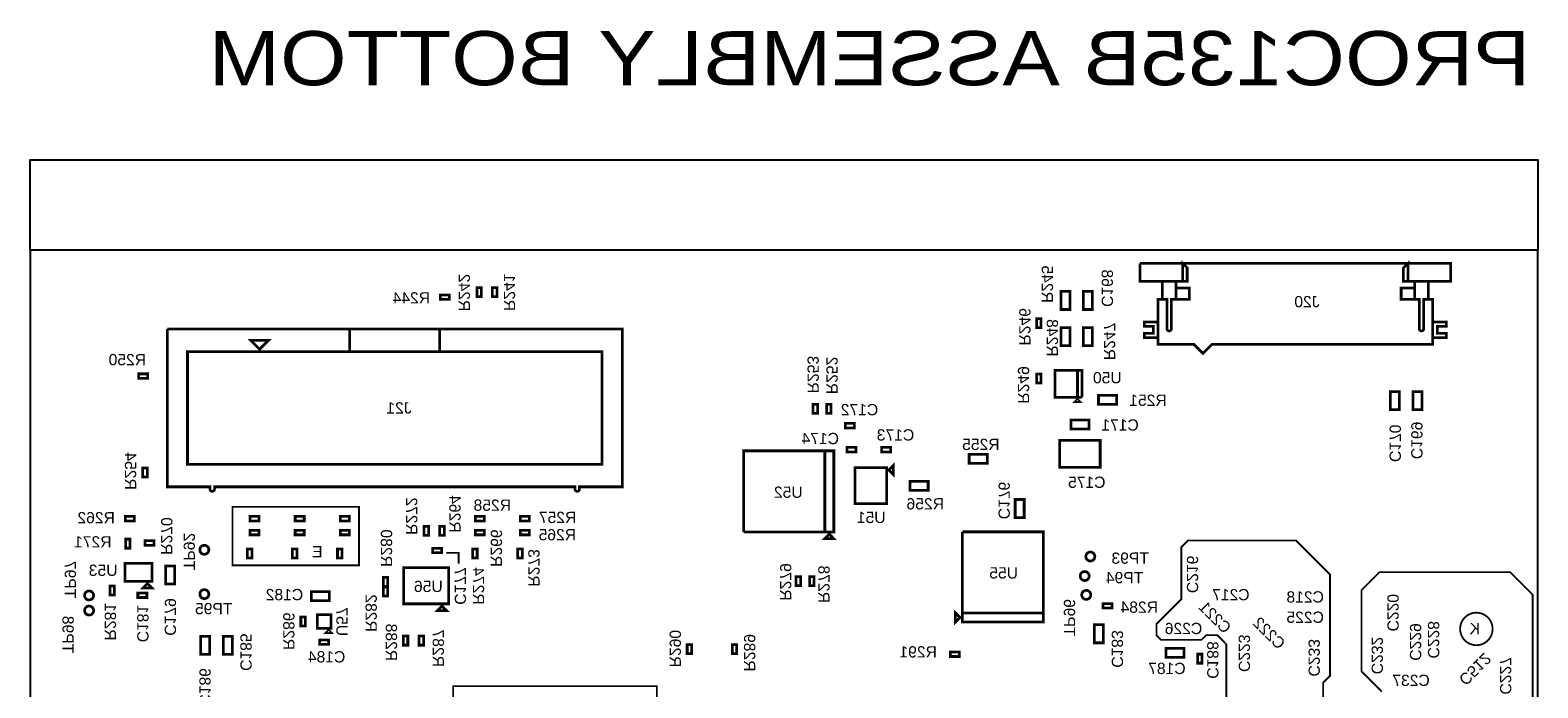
# Model space of a CAD drawing. Extents: x -5 to 85, y -5 to 162.
# Tile 6 of 6: x 0 to 85, y 125 to 162. Entities that reach past the tile are written whole.
import ezdxf
from ezdxf.enums import TextEntityAlignment as Align

# ---------------------------------------------------------------- set-up
doc = ezdxf.new("R2010")
doc.units = 0
for name, color, linetype in [('BG_BASY', 231, 'CONTINUOUS'), ('BG_OUTLINE', 95, 'CONTINUOUS'), ('PG_ASSEMBLY_BOTTOM', 52, 'CONTINUOUS'), ('RD_ASSEMBLY_BOTTOM', 52, 'CONTINUOUS')]:
    doc.layers.add(name, color=color, linetype=linetype)

msp = doc.modelspace()

# ---------------------------------------------------------------- linework, layer by layer
at = {"layer": 'BG_BASY', "const_width": 0.1016}
for points in [[(18.2372, 135.636), (18.542, 135.636), (18.542, 132.334), (11.4046, 132.334), (11.4046, 135.636), (18.2372, 135.636)], [(67.437, 124.714), (67.437, 127.889), (66.929, 128.397), (66.294, 128.397), (66.04, 128.143), (63.754, 128.143), (63.5, 128.397), (63.5, 129.032), (64.897, 130.429), (64.897, 133.35), (65.278, 133.731), (71.374, 133.731), (73.279, 131.826), (73.279, 126.111), (72.898, 125.73), (72.898, 122.174)], [(23.4696, 133.0452), (24.1554, 133.0452), (24.1554, 132.4356)], [(76.2, 125.222), (75.057, 126.365), (75.057, 130.937), (76.073, 131.953), (83.439, 131.953), (84.709, 130.683), (84.709, 104.3686)], [(35.0266, 125.5268), (23.8506, 125.5268), (23.8506, 118.7704), (35.3314, 118.7704), (35.3314, 125.5268), (35.0266, 125.5268)]]:
    msp.add_lwpolyline(points, dxfattribs=at)
msp.add_lwpolyline([(82.449924, 128.7526, 1), (80.618076, 128.7526, 1), (82.449924, 128.7526)], format="xyb", dxfattribs=at)
at = {"layer": 'BG_OUTLINE'}
for points in [[(0, 150.096728), (0, 155.176728), (84.99983, 155.176728), (84.99983, 150.096728)], [(0, 0), (84.99983, 0), (84.99983, 150.096728), (0, 150.096728)]]:
    msp.add_lwpolyline(points, close=True, dxfattribs=at)
at = {"layer": 'PG_ASSEMBLY_BOTTOM', "const_width": 0.1524}
for points in [[(62.562994, 149.352254), (80.088994, 149.352254), (80.088994, 148.336254), (78.818994, 148.336254), (78.818994, 147.320254)], [(63.832994, 147.320254), (63.832994, 148.336254), (62.562994, 148.336254), (62.562994, 149.352254)], [(64.594994, 147.320254), (64.594994, 148.336254), (65.229994, 148.336254), (65.229994, 149.098254), (64.975994, 149.352254), (64.975994, 148.336254), (63.832994, 148.336254), (63.832994, 147.320254)], [(78.818994, 147.320254), (78.818994, 148.336254), (77.421994, 148.336254), (77.421994, 149.098254), (77.675994, 149.352254), (77.675994, 148.336254), (78.056994, 148.336254), (78.056994, 147.320254)], [(25.188926, 147.4724), (25.188926, 147.9804), (25.442926, 147.9804), (25.442926, 147.4724), (25.188926, 147.4724)], [(26.311606, 147.982432), (26.311606, 147.474432), (26.057606, 147.474432), (26.057606, 147.982432), (26.311606, 147.982432)], [(23.628096, 147.319492), (23.120096, 147.319492), (23.120096, 147.573492), (23.628096, 147.573492), (23.628096, 147.319492)], [(58.111644, 146.750024), (58.111644, 147.766024), (58.619644, 147.766024), (58.619644, 146.750024), (58.111644, 146.750024)], [(59.381644, 146.750024), (59.381644, 147.766024), (59.889644, 147.766024), (59.889644, 146.750024), (59.381644, 146.750024)], [(56.995822, 146.237198), (56.995822, 145.729198), (56.741822, 145.729198), (56.741822, 146.237198), (56.995822, 146.237198)], [(8.870188, 144.379696), (18.014188, 144.379696), (18.014188, 145.649696), (23.094188, 145.649696), (23.094188, 144.379696), (18.014188, 144.379696), (32.238188, 144.379696), (32.238188, 138.029696), (8.870188, 138.029696), (8.870188, 144.379696)], [(58.111644, 144.718024), (58.111644, 145.734024), (58.619644, 145.734024), (58.619644, 144.718024), (58.111644, 144.718024)], [(59.381644, 144.718024), (59.381644, 145.734024), (59.889644, 145.734024), (59.889644, 144.718024), (59.381644, 144.718024)], [(12.934188, 144.506696), (12.426188, 145.014696), (13.442188, 145.014696), (12.934188, 144.506696)], [(6.62178, 142.870936), (6.11378, 142.870936), (6.11378, 143.124936), (6.62178, 143.124936), (6.62178, 142.870936)], [(56.741822, 142.602966), (56.741822, 143.110966), (56.995822, 143.110966), (56.995822, 142.602966), (56.741822, 142.602966)], [(59.300364, 141.80312), (59.300364, 143.32712), (57.776364, 143.32712), (57.776364, 141.80312), (59.046364, 141.80312), (59.046364, 143.32712)], [(59.046364, 143.32712), (59.046364, 141.80312), (59.300364, 141.80312)], [(60.231274, 141.915642), (61.247274, 141.915642), (61.247274, 141.407642), (60.231274, 141.407642), (60.231274, 141.915642)], [(77.19314, 142.126716), (77.19314, 141.110716), (76.68514, 141.110716), (76.68514, 142.126716), (77.19314, 142.126716)], [(78.46314, 142.126716), (78.46314, 141.110716), (77.95514, 141.110716), (77.95514, 142.126716), (78.46314, 142.126716)], [(44.394628, 141.412468), (44.394628, 140.904468), (44.140628, 140.904468), (44.140628, 141.412468), (44.394628, 141.412468)], [(44.902628, 140.904468), (44.902628, 141.412468), (45.156628, 141.412468), (45.156628, 140.904468), (44.902628, 140.904468)], [(59.173364, 141.54912), (58.919364, 141.54912), (59.046364, 141.67612), (59.173364, 141.54912)], [(46.473364, 140.080746), (45.965364, 140.080746), (45.965364, 140.334746), (46.473364, 140.334746), (46.473364, 140.080746)], [(58.674254, 140.5255), (59.690254, 140.5255), (59.690254, 140.0175), (58.674254, 140.0175), (58.674254, 140.5255)], [(58.039254, 139.3825), (60.325254, 139.3825), (60.325254, 137.8585), (58.039254, 137.8585), (58.039254, 139.3825)], [(40.229536, 134.21487), (40.229536, 138.78687), (45.309536, 138.78687), (45.309536, 134.21487), (44.801536, 134.21487), (44.801536, 138.78687)], [(44.801536, 138.78687), (44.801536, 134.21487), (40.229536, 134.21487)], [(46.555914, 138.726164), (46.047914, 138.726164), (46.047914, 138.980164), (46.555914, 138.980164), (46.555914, 138.726164)], [(47.998634, 138.980164), (48.506634, 138.980164), (48.506634, 138.726164), (47.998634, 138.726164), (47.998634, 138.980164)], [(52.939696, 138.591544), (53.955696, 138.591544), (53.955696, 138.083544), (52.939696, 138.083544), (52.939696, 138.591544)], [(6.34619, 137.308336), (6.34619, 137.816336), (6.60019, 137.816336), (6.60019, 137.308336), (6.34619, 137.308336)], [(48.283876, 135.802116), (46.505876, 135.802116), (46.505876, 137.834116), (48.283876, 137.834116), (48.283876, 135.802116)], [(48.664876, 137.961116), (48.664876, 137.453116), (48.410876, 137.707116), (48.664876, 137.961116)], [(49.61128, 137.069068), (50.62728, 137.069068), (50.62728, 136.561068), (49.61128, 136.561068), (49.61128, 137.069068)], [(56.040528, 136.044686), (56.040528, 135.028686), (55.532528, 135.028686), (55.532528, 136.044686), (56.040528, 136.044686)], [(5.870448, 134.8359), (5.362448, 134.8359), (5.362448, 135.0899), (5.870448, 135.0899), (5.870448, 134.8359)], [(12.90828, 134.8359), (12.40028, 134.8359), (12.40028, 135.0899), (12.90828, 135.0899), (12.90828, 134.8359)], [(15.44828, 134.8359), (14.94028, 134.8359), (14.94028, 135.0899), (15.44828, 135.0899), (15.44828, 134.8359)], [(17.98828, 134.8359), (17.48028, 134.8359), (17.48028, 135.0899), (17.98828, 135.0899), (17.98828, 134.8359)], [(25.60828, 134.8359), (25.10028, 134.8359), (25.10028, 135.0899), (25.60828, 135.0899), (25.60828, 134.8359)], [(28.14828, 134.8359), (27.64028, 134.8359), (27.64028, 135.0899), (28.14828, 135.0899), (28.14828, 134.8359)], [(12.90828, 134.05358), (12.40028, 134.05358), (12.40028, 134.30758), (12.90828, 134.30758), (12.90828, 134.05358)], [(15.44828, 134.05358), (14.94028, 134.05358), (14.94028, 134.30758), (15.44828, 134.30758), (15.44828, 134.05358)], [(17.98828, 134.05358), (17.48028, 134.05358), (17.48028, 134.30758), (17.98828, 134.30758), (17.98828, 134.05358)], [(22.458934, 134.534402), (22.458934, 134.026402), (22.204934, 134.026402), (22.204934, 134.534402), (22.458934, 134.534402)], [(23.347934, 134.534402), (23.347934, 134.026402), (23.093934, 134.026402), (23.093934, 134.534402), (23.347934, 134.534402)], [(25.60828, 134.05358), (25.10028, 134.05358), (25.10028, 134.30758), (25.60828, 134.30758), (25.60828, 134.05358)], [(28.14828, 134.05358), (27.64028, 134.05358), (27.64028, 134.30758), (28.14828, 134.30758), (28.14828, 134.05358)], [(5.637022, 133.81101), (5.637022, 133.30301), (5.383022, 133.30301), (5.383022, 133.81101), (5.637022, 133.81101)], [(6.977634, 133.469634), (6.469634, 133.469634), (6.469634, 133.723634), (6.977634, 133.723634), (6.977634, 133.469634)], [(45.055536, 134.08787), (45.309536, 133.83387), (44.801536, 133.83387), (45.055536, 134.08787)], [(52.545996, 134.222744), (57.117996, 134.222744), (57.117996, 129.142744), (52.545996, 129.142744), (52.545996, 129.650744), (57.117996, 129.650744)], [(57.117996, 129.650744), (52.545996, 129.650744), (52.545996, 134.222744)], [(12.247372, 132.749036), (12.247372, 133.257036), (12.501372, 133.257036), (12.501372, 132.749036), (12.247372, 132.749036)], [(14.787372, 132.749036), (14.787372, 133.257036), (15.041372, 133.257036), (15.041372, 132.749036), (14.787372, 132.749036)], [(17.327372, 132.749036), (17.327372, 133.257036), (17.581372, 133.257036), (17.581372, 132.749036), (17.327372, 132.749036)], [(23.195026, 133.04774), (22.687026, 133.04774), (22.687026, 133.30174), (23.195026, 133.30174), (23.195026, 133.04774)], [(24.947372, 132.749036), (24.947372, 133.257036), (25.201372, 133.257036), (25.201372, 132.749036), (24.947372, 132.749036)], [(27.487372, 132.749036), (27.487372, 133.257036), (27.741372, 133.257036), (27.741372, 132.749036), (27.487372, 132.749036)], [(5.343144, 131.440936), (5.343144, 132.456936), (6.867144, 132.456936), (6.867144, 131.440936), (5.343144, 131.440936)], [(8.144256, 132.292852), (8.144256, 131.276852), (7.636256, 131.276852), (7.636256, 132.292852), (8.144256, 132.292852)], [(23.591012, 130.16738), (21.051012, 130.16738), (21.051012, 132.19938), (23.591012, 132.19938), (23.591012, 130.16738)], [(43.178222, 131.197096), (43.178222, 131.705096), (43.432222, 131.705096), (43.432222, 131.197096), (43.178222, 131.197096)], [(43.940222, 131.197096), (43.940222, 131.705096), (44.194222, 131.705096), (44.194222, 131.197096), (43.940222, 131.197096)], [(4.747514, 131.17449), (4.747514, 130.66649), (4.493514, 130.66649), (4.493514, 131.17449), (4.747514, 131.17449)], [(6.613144, 131.313936), (6.867144, 131.059936), (6.359144, 131.059936), (6.613144, 131.313936)], [(16.874744, 130.337306), (15.858744, 130.337306), (15.858744, 130.845306), (16.874744, 130.845306), (16.874744, 130.337306)], [(20.161758, 131.668266), (20.161758, 131.160266), (19.907758, 131.160266), (19.907758, 131.668266), (20.161758, 131.668266)], [(19.907758, 130.60045), (19.907758, 131.10845), (20.161758, 131.10845), (20.161758, 130.60045), (19.907758, 130.60045)], [(6.579108, 130.52425), (6.071108, 130.52425), (6.071108, 130.77825), (6.579108, 130.77825), (6.579108, 130.52425)], [(23.210012, 130.04038), (23.464012, 129.78638), (22.956012, 129.78638), (23.210012, 130.04038)], [(60.99175, 129.930652), (60.48375, 129.930652), (60.48375, 130.184652), (60.99175, 130.184652), (60.99175, 129.930652)], [(15.259558, 128.914144), (15.259558, 129.422144), (15.513558, 129.422144), (15.513558, 128.914144), (15.259558, 128.914144)], [(16.192754, 128.79324), (16.192754, 129.55524), (16.954754, 129.55524), (16.954754, 128.79324), (16.192754, 128.79324)], [(52.418996, 129.396744), (52.164996, 129.142744), (52.164996, 129.650744), (52.418996, 129.396744)], [(9.619488, 127.32766), (9.619488, 128.34366), (10.127488, 128.34366), (10.127488, 127.32766), (9.619488, 127.32766)], [(11.397488, 128.34366), (11.397488, 127.32766), (10.889488, 127.32766), (10.889488, 128.34366), (11.397488, 128.34366)], [(16.827754, 128.66624), (16.954754, 128.53924), (16.700754, 128.53924), (16.827754, 128.66624)], [(21.291804, 128.347216), (21.291804, 127.839216), (21.037804, 127.839216), (21.037804, 128.347216), (21.291804, 128.347216)], [(22.180804, 128.347216), (22.180804, 127.839216), (21.926804, 127.839216), (21.926804, 128.347216), (22.180804, 128.347216)], [(59.992514, 127.970026), (59.992514, 128.986026), (60.500514, 128.986026), (60.500514, 127.970026), (59.992514, 127.970026)], [(16.8275, 127.879602), (16.3195, 127.879602), (16.3195, 128.133602), (16.8275, 128.133602), (16.8275, 127.879602)], [(37.293804, 127.861568), (37.293804, 127.353568), (37.039804, 127.353568), (37.039804, 127.861568), (37.293804, 127.861568)], [(39.833804, 127.861568), (39.833804, 127.353568), (39.579804, 127.353568), (39.579804, 127.861568), (39.833804, 127.861568)], [(51.872896, 127.45466), (52.380896, 127.45466), (52.380896, 127.20066), (51.872896, 127.20066), (51.872896, 127.45466)], [(65.052448, 127.146558), (64.036448, 127.146558), (64.036448, 127.654558), (65.052448, 127.654558), (65.052448, 127.146558)], [(66.06794, 127.331216), (66.06794, 126.823216), (65.81394, 126.823216), (65.81394, 127.331216), (66.06794, 127.331216)]]:
    msp.add_lwpolyline(points, dxfattribs=at)
for points in [[(78.056994, 147.320254), (78.056994, 147.955254), (77.294994, 147.955254), (77.294994, 147.320254), (78.310994, 147.320254), (78.310994, 145.669254, 1), (78.564994, 145.669254), (78.564994, 147.320254), (79.072994, 147.320254), (79.072994, 146.050254), (79.834994, 146.050254), (79.834994, 145.796254), (79.326994, 145.796254), (79.326994, 145.415254), (79.834994, 145.415254), (79.834994, 145.161254), (79.072994, 145.161254), (79.072994, 146.050254), (79.072994, 144.780254), (66.626994, 144.780254), (66.118994, 144.272254), (65.610994, 144.780254), (63.578994, 144.780254), (63.578994, 145.161254), (62.816994, 145.160746), (62.816994, 145.415254), (63.324994, 145.415254), (63.324994, 145.796254), (62.816994, 145.796254), (62.816994, 146.050254), (63.578994, 146.050254), (63.578994, 145.161254), (63.578994, 147.320254), (64.086994, 147.320254), (64.086994, 145.669254, 1), (64.340994, 145.669254), (64.340994, 147.320254), (65.356994, 147.320254), (65.356994, 147.955254), (64.594994, 147.955254), (64.594994, 148.336254), (64.594994, 147.320254)], [(7.727188, 145.649696), (33.381188, 145.649696), (33.381188, 136.759696), (30.968188, 136.759696), (30.968188, 136.632696, -0.414214), (30.841188, 136.505696, -0.414214), (30.714188, 136.632696), (30.714188, 136.759696), (10.394188, 136.759696), (10.394188, 136.632696, -0.414214), (10.267188, 136.505696, -0.414214), (10.140188, 136.632696), (10.140188, 136.759696), (7.727188, 136.759696), (7.727188, 145.649696)], [(10.074402, 133.21284, 1), (9.566402, 133.21284, 1), (10.074402, 133.21284)], [(60.02401, 132.831586, 1), (59.51601, 132.831586, 1), (60.02401, 132.831586)], [(59.70651, 131.733036, 1), (59.19851, 131.733036, 1), (59.70651, 131.733036)], [(3.576574, 130.638296, 1), (3.068574, 130.638296, 1), (3.576574, 130.638296)], [(10.074402, 130.712972, 1), (9.566402, 130.712972, 1), (10.074402, 130.712972)], [(59.79414, 130.671316, 1), (59.28614, 130.671316, 1), (59.79414, 130.671316)], [(3.576574, 129.78765, 1), (3.068574, 129.78765, 1), (3.576574, 129.78765)]]:
    msp.add_lwpolyline(points, format="xyb", dxfattribs=at)

# ---------------------------------------------------------------- texts
at = {"layer": 'BG_BASY', "text_generation_flag": 2, "width": 1.04}
for s, p in [('E', (16.4846, 132.7912)), ('K', (81.7372, 128.4478))]:
    msp.add_text(s, height=0.635, dxfattribs=at).set_placement(p)
at = {"layer": 'PG_ASSEMBLY_BOTTOM', "text_generation_flag": 2, "width": 1.183333}
msp.add_text('PROC135B ASSEMBLY BOTTOM', height=3.048, dxfattribs=at).set_placement((84.582, 159.385))
at = {"layer": 'RD_ASSEMBLY_BOTTOM', "text_generation_flag": 2, "width": 1.04}
for s, rotation, p in [('R245', 270, (57.032906, 147.12188)), ('C168', 270, (60.411106, 146.89328)), ('R248', 270, (57.312306, 144.09928)), ('R247', 270, (60.538106, 143.89608)), ('C169', 270, (77.861668, 138.316716)), ('C170', 270, (76.641706, 138.15568)), ('C176', 270, (54.594252, 134.92988)), ('TP92', 270, (8.653018, 132.0546)), ('TP97', 270, (1.947418, 130.4798)), ('C179', 270, (7.585964, 128.3716)), ('TP96', 270, (58.277506, 128.32588)), ('TP98', 270, (1.820418, 127.381)), ('C185', 270, (11.853164, 126.3904)), ('C183', 270, (60.977018, 126.5682)), ('C512', 225, (80.489806, 125.963172)), ('C186', 270, (9.542018, 124.4346))]:
    msp.add_text(s, height=0.635, rotation=rotation, dxfattribs=at).set_placement(p)
for s, rotation, p in [('R242', 270, (24.162004, 147.705064)), ('R241', 270, (26.705306, 147.724114)), ('R246', 270, (55.762652, 145.77568)), ('R253', 270, (43.824906, 143.08328)), ('R252', 270, (44.891706, 143.03248)), ('R249', 270, (55.686706, 142.49908)), ('R254', 270, (5.343906, 137.64768)), ('R272', 270, (21.193252, 135.10768)), ('R264', 270, (23.631906, 135.23468)), ('R270', 270, (7.383018, 133.985)), ('R266', 270, (25.968706, 133.30428)), ('R280', 270, (19.771106, 133.30428)), ('R273', 270, (28.08351, 132.193792)), ('C216', 270, (65.2145, 131.826)), ('C177', 270, (23.936706, 131.17068)), ('R274', 270, (24.958294, 131.175252)), ('R279', 270, (42.275506, 131.39928)), ('R278', 270, (44.434506, 131.27228)), ('R281', 270, (4.207764, 129.159)), ('R282', 270, (18.907506, 129.64668)), ('C221', 315, (66.577464, 129.188464)), ('C220', 270, (76.5175, 129.667)), ('C181', 270, (6.036818, 129.0574)), ('R286', 270, (14.266418, 128.6256)), ('U57', 270, (17.263618, 129.159)), ('C222', 315, (69.625464, 128.299464)), ('R288', 270, (20.050506, 127.99568)), ('R287', 270, (22.692106, 127.66548)), ('R290', 270, (36.052252, 127.64008)), ('R289', 270, (40.243252, 127.41148)), ('C223', 270, (68.1355, 127.381)), ('C229', 270, (77.7875, 128.016)), ('C228', 270, (78.8035, 128.143)), ('C188', 270, (66.3575, 127)), ('C233', 270, (72.0725, 127.127)), ('C232', 270, (75.6285, 127.254)), ('C227', 270, (82.8675, 126.111))]:
    msp.add_text(s, height=0.635, rotation=rotation, dxfattribs=at).set_placement(p, align=Align.CENTER)
for s, p in [('R244', (21.486622, 147.088352)), ('R250', (5.479288, 143.608298)), ('C172', (46.754288, 140.788898)), ('C174', (44.544488, 139.163298)), ('C173', (48.786288, 139.366244)), ('R258', (26.054304, 135.40994)), ('U52', (42.741088, 136.140698)), ('R262', (3.722624, 134.704328)), ('R257', (29.736288, 134.718298)), ('R265', (29.72308, 133.74878)), ('R271', (3.5306, 133.341618)), ('U53', (4.1148, 131.741418)), ('U55', (54.882288, 131.593844)), ('C217', (67.691, 130.3655)), ('R284', (62.527688, 129.663698)), ('C218', (71.882, 130.2385)), ('C225', (71.882, 129.0955)), ('C226', (65.024, 128.4605)), ('C184', (16.7132, 126.864618)), ('R291', (50.0634, 127.144018)), ('C237', (77.851, 125.5395))]:
    msp.add_text(s, height=0.635, dxfattribs=at).set_placement(p, align=Align.CENTER)
for s, p in [('J20', (72.6948, 146.8755)), ('U50', (61.537088, 142.592298)), ('R251', (64.077088, 141.322044)), ('J21', (21.506688, 140.890244)), ('C171', (62.502288, 139.925044)), ('R255', (54.653688, 138.832844)), ('C175', (60.622688, 136.699244)), ('R256', (51.51755, 135.485632)), ('U51', (48.227488, 134.718298)), ('TP93', (63.07201, 132.425186)), ('TP94', (62.75451, 131.326636)), ('C182', (15.3924, 130.369818)), ('U56', (23.259288, 130.832098)), ('TP95', (11.4046, 129.582164)), ('C187', (65.143888, 126.209298))]:
    msp.add_text(s, height=0.635, dxfattribs=at).set_placement(p)

doc.saveas('drawing.dxf')
